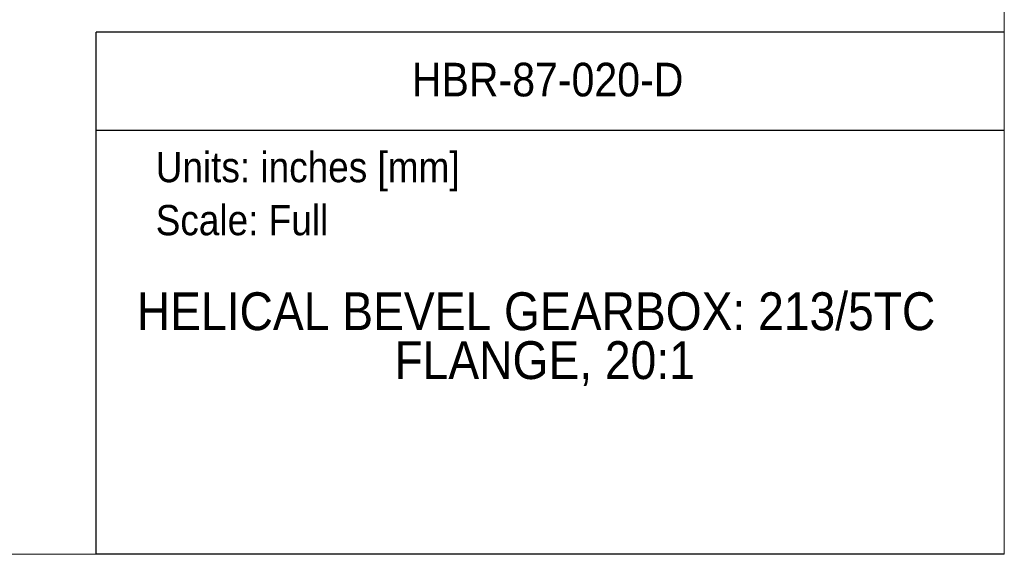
# Model space of a CAD drawing. Header units: inches. Extents: x 0 to 85, y 0 to 55.
# Tile 6 of 26: x 60.6 to 85, y 0 to 13.3. Entities that reach past the tile are written whole.
import ezdxf
from ezdxf.enums import TextEntityAlignment as Align

# ---------------------------------------------------------------- set-up
doc = ezdxf.new("R2010")
doc.units = ezdxf.units.IN
doc.header["$LTSCALE"] = 5
doc.header["$MEASUREMENT"] = 0
doc.linetypes.add('SLD-Solid', pattern=[0])
doc.layers.add('SLD-DEFPOINTS', color=7, linetype='Continuous')
doc.layers.add('TEXT', color=140, linetype='SLD-Solid', lineweight=25)
doc.styles.add('SLDTEXTSTYLE0', font='GOTHIC.TTF', dxfattribs={"width": 0.913})

# ---------------------------------------------------------------- blocks, each defined once
blk = doc.blocks.new('Block2')
at = {"color": 7, "linetype": 'SLD-Solid', "lineweight": 18}
for q in [(85, 55), (0, 0)]:
    blk.add_line((85, 0), q, dxfattribs=at)
blk = doc.blocks.new('Block1')
at = {"color": 140, "linetype": 'SLD-Solid', "lineweight": 18}
blk.add_line((85, 0), (85, 12.945), dxfattribs=at)
at = {"layer": 'TEXT'}
for p, q in [((85, 12.945), (62.5, 12.945)), ((62.5, 0), (62.5, 12.945)), ((62.5, 10.511), (85, 10.511)), ((85, 0), (62.5, 0))]:
    blk.add_line(p, q, dxfattribs=at)
at = {"layer": 'TEXT', "char_height": 0.75, "attachment_point": 1, "style": 'SLDTEXTSTYLE0'}
for s, insert in [('Units: inches [mm]', (63.973, 9.974)), ('Scale: Full', (63.973, 8.66))]:
    blk.add_mtext(s, dxfattribs=dict(at, insert=insert))
at = {"layer": 'TEXT', "color": 140, "style": 'SLDTEXTSTYLE0', "width": 0.913}
for tag, height, p in [('AUTOATTR0', 0.833, (70.32, 11.102)), ('AUTOATTR1_0', 0.938, (63.506, 5.276)), ('AUTOATTR1_1', 0.938, (69.888, 4.064))]:
    blk.add_attdef(tag, text='', height=height, dxfattribs=at).set_placement(p, align=Align.BOTTOM_LEFT)

msp = doc.modelspace()

# ---------------------------------------------------------------- block references
at = {"layer": 'SLD-DEFPOINTS'}
msp.add_blockref('Block2', (0, 0), dxfattribs=at)
ref = msp.add_blockref('Block1', (0, 0), dxfattribs=at)
ref.add_attrib('AUTOATTR0', 'HBR-87-020-D', dxfattribs={"layer": 'TEXT', "height": 0.83333, "style": 'SLDTEXTSTYLE0', "width": 0.913}).set_placement((70.32, 11.102), align=Align.BOTTOM_LEFT)
ref.add_attrib('AUTOATTR1_0', 'HELICAL BEVEL GEARBOX: 213/5TC ', dxfattribs={"layer": 'TEXT', "height": 0.9375, "style": 'SLDTEXTSTYLE0', "width": 0.913}).set_placement((63.506, 5.276), align=Align.BOTTOM_LEFT)
ref.add_attrib('AUTOATTR1_1', 'FLANGE, 20:1', dxfattribs={"layer": 'TEXT', "height": 0.9375, "style": 'SLDTEXTSTYLE0', "width": 0.913}).set_placement((69.888, 4.064), align=Align.BOTTOM_LEFT)

doc.saveas('drawing.dxf')
